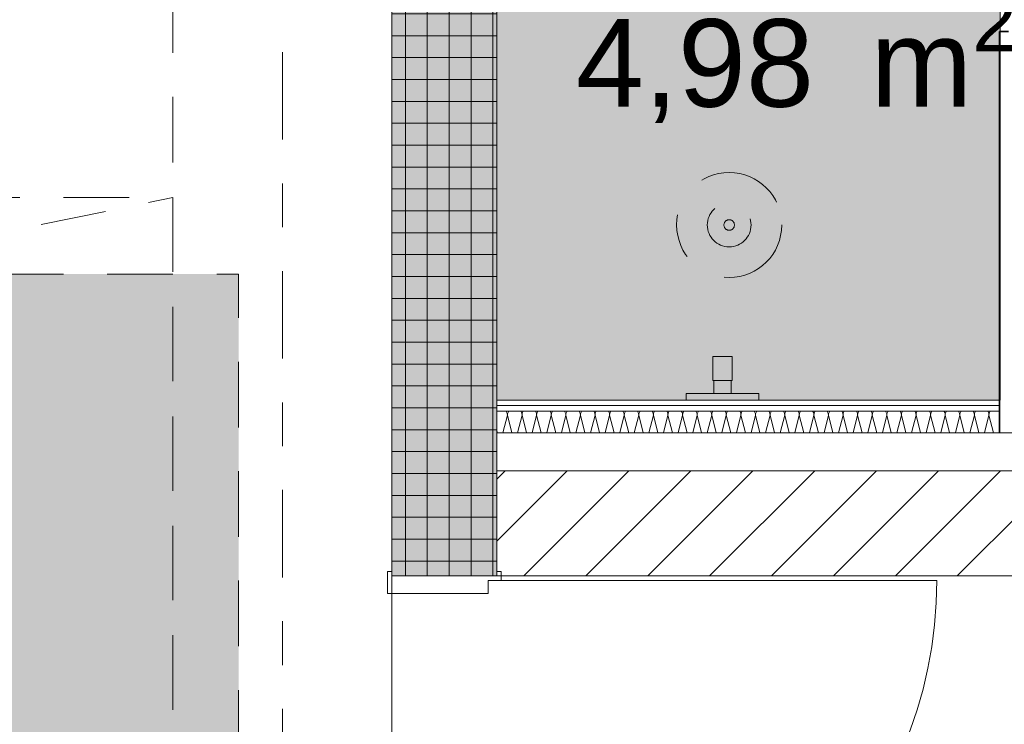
# Model space of a CAD drawing. Header units: metres. Extents: x -167 to 338, y -186 to 508.
# Tile 61 of 113: x 37.15 to 39.4, y 36.56 to 38.17. Entities that reach past the tile are written whole.
import ezdxf
from ezdxf.enums import TextEntityAlignment as Align

# ---------------------------------------------------------------- set-up
doc = ezdxf.new("R2010")
doc.units = ezdxf.units.M
doc.header["$MEASUREMENT"] = 0
for name, pattern in [('Achse', [0.4, 0.2, -0.1, 0, -0.1]), ('Raster', [0.4, 0.2, -0.1, 0, -0.1]), ('Strichlinie eng', [0.23, 0.15, -0.08]), ('Untersicht', [0.2, 0.15, -0.05]), ('Öffnungslinie Tür Fenster', [0.23, 0.15, -0.08])]:
    doc.linetypes.add(name, pattern=pattern)
for name, color, linetype in [('10 Vormauerung', 7, 'Continuous'), ('10 Wand innen tragend', 7, 'Continuous'), ('20 Decke', 7, 'Continuous'), ('30 Dachaufbau', 7, 'Continuous'), ('30 Dachfenster', 7, 'Continuous'), ('50 Sanitäreinrichtung', 7, 'Continuous'), ('70 Sanitär Installation', 7, 'Continuous'), ('80 Raum', 7, 'Continuous'), ('90 Achsraster', 7, 'Continuous'), ('94 Genehmigungsplanung Bemaßung', 7, 'Continuous'), ('97 Brandschutz', 7, 'Continuous')]:
    doc.layers.add(name, color=color, linetype=linetype)
doc.styles.add('ERSTELLTER_STIL_1', font='arial.ttf')
doc.styles.add('ERSTELLTER_STIL_2', font='arial.ttf')
doc.dimstyles.new('ERSTELLTER_STIL__1', dxfattribs={"dimtxt": 0.25, "dimasz": 0.19, "dimexe": 0.18, "dimexo": 0.1, "dimgap": 0, "dimtad": 1, "dimtih": 1, "dimtoh": 1, "dimzin": 0, "dimdsep": 46, "dimtxsty": 'ERSTELLTER_STIL_1', "dimblk": 'ARROWHEAD_6', "dimblk1": 'ARROWHEAD_6', "dimblk2": 'ARROWHEAD_6', "dimcen": 0.09, "dimclrd": 7, "dimclre": 7, "dimclrt": 7, "dimazin": 0, "dimtfac": 1, "dimtdec": 4, "dimtmove": 0, "dimatfit": 3, "dimfxl": 1, "dimtolj": 1, "dimtzin": 0, "dimarcsym": 0})
pattern_1 = [(0, (27236.132094, 33357.27905), (0, 0.075), [0, -0.075])]

# ---------------------------------------------------------------- blocks, each defined once
blk = doc.blocks.new('Dusche Damen_0-09_11_1', base_point=(39.103, 39.4813))
at = {"layer": '80 Raum', "color": 7, "lineweight": 18, "insert": (38.4219, 38.2252), "char_height": 0.2, "attachment_point": 1, "style": 'ERSTELLTER_STIL_1'}
blk.add_mtext('\\A1;{\\pql;\\pt0,0.2;\\fArial|b0|i0|c0|p0;\\W1.000000;4,98\\fArial|b0|i0|c0|p0;\\W1.000000;\\A1{\\H.66x;\\S^  ;}\\fArial|b0|i0|c0|p0;\\W1.000000; m\\fArial|b0|i0|c0|p0;\\W1.000000;\\A1{\\H.66x;\\S2^  ;}}', dxfattribs=at)
at = {"layer": '80 Raum', "color": 7, "lineweight": 18, "style": 'ERSTELLTER_STIL_1'}
for tag, p in [('DUMMY_850', (40.3123, 39.0595)), ('ROOM_NAME', (38.4219, 39.0137)), ('DUMMY_851', (38.9709, 38.6666)), ('ROOM_NUMBER', (38.4219, 38.6209)), ('DUMMY_852', (38.4219, 38.2737))]:
    blk.add_attdef(tag, text='', height=0.2, dxfattribs=at).set_placement(p, align=Align.TOP_LEFT)
blk = doc.blocks.new('Zargentür 2-Fl 27')
at = {"layer": '10 Wand innen tragend', "color": 7, "linetype": 'Continuous', "lineweight": 18}
for p, q in [((-0.995, 0.01), (-0.995, 1.005)), ((0.995, 0.01), (0.995, 1.005)), ((-0.995, 0.01), (-1.015, 0.01)), ((-1.015, 0.01), (-1.015, 0)), ((-1.015, 0), (-1.005, 0)), ((-1.005, 0), (-1.005, -0.24)), ((-0.995, -0.02), (-0.995, 0.01)), ((0.995, -0.02), (0.995, 0.01)), ((0.995, 0.01), (1.015, 0.01)), ((1.015, 0), (1.005, 0)), ((1.005, 0), (1.005, -0.24)), ((1.015, 0.01), (1.015, 0)), ((-0.965, -0.02), (-0.995, -0.02)), ((-0.965, -0.25), (-0.965, -0.02)), ((0.965, -0.25), (0.965, -0.02)), ((0.965, -0.02), (0.995, -0.02)), ((-1.005, -0.24), (-1.015, -0.24)), ((-1.015, -0.24), (-1.015, -0.25)), ((1.005, -0.24), (1.015, -0.24)), ((1.015, -0.24), (1.015, -0.25)), ((-1.015, -0.25), (-0.965, -0.25)), ((1.015, -0.25), (0.965, -0.25))]:
    blk.add_line(p, q, dxfattribs=at)
at = {"layer": '10 Wand innen tragend', "color": 7, "linetype": 'Continuous', "lineweight": 13}
for p, q in [((-1.005, 0), (-1.005, -0.24)), ((-1.005, 0), (-1.005, -0.24)), ((1.005, 0), (1.005, -0.24)), ((1.005, 0), (1.005, -0.24))]:
    blk.add_line(p, q, dxfattribs=at)
for centre, start, end in [((-0.995, 0.01), 0, 90), ((0.995, 0.01), 90, 180)]:
    blk.add_arc(centre, 0.995, start, end, dxfattribs=at)
blk = doc.blocks.new('*X119', base_point=(27236.1321, 33357.279))
at = {"layer": '10 Vormauerung', "color": 7, "linetype": 'Continuous', "lineweight": 13}
for p, q in [((38.2654, 37.2624), (38.2552, 37.2217)), ((38.2626, 37.2716), (38.2626, 37.2717)), ((38.2642, 37.2688), (38.2626, 37.2716)), ((38.2651, 37.2656), (38.2642, 37.2688)), ((38.2654, 37.2624), (38.2651, 37.2656)), ((38.2657, 37.2656), (38.2654, 37.2624)), ((38.2654, 37.2624), (38.2756, 37.2217)), ((38.2667, 37.2688), (38.2657, 37.2656)), ((38.2682, 37.2716), (38.2667, 37.2688)), ((38.2683, 37.2717), (38.2682, 37.2716)), ((38.2988, 37.2624), (38.2886, 37.2217)), ((38.296, 37.2716), (38.2959, 37.2717)), ((38.2975, 37.2688), (38.296, 37.2716)), ((38.2984, 37.2656), (38.2975, 37.2688)), ((38.2988, 37.2624), (38.2984, 37.2656)), ((38.2991, 37.2656), (38.2988, 37.2624)), ((38.2988, 37.2624), (38.3089, 37.2217)), ((38.3, 37.2688), (38.2991, 37.2656)), ((38.3016, 37.2716), (38.3, 37.2688)), ((38.3016, 37.2717), (38.3016, 37.2716)), ((38.3321, 37.2624), (38.3219, 37.2217)), ((38.3293, 37.2716), (38.3293, 37.2717)), ((38.3308, 37.2688), (38.3293, 37.2716)), ((38.3318, 37.2656), (38.3308, 37.2688)), ((38.3321, 37.2624), (38.3318, 37.2656)), ((38.3324, 37.2656), (38.3321, 37.2624)), ((38.3321, 37.2624), (38.3423, 37.2217)), ((38.3334, 37.2688), (38.3324, 37.2656)), ((38.3349, 37.2716), (38.3334, 37.2688)), ((38.3349, 37.2717), (38.3349, 37.2716)), ((38.3654, 37.2624), (38.3552, 37.2217)), ((38.3626, 37.2716), (38.3626, 37.2717)), ((38.3642, 37.2688), (38.3626, 37.2716)), ((38.3651, 37.2656), (38.3642, 37.2688)), ((38.3654, 37.2624), (38.3651, 37.2656)), ((38.3657, 37.2656), (38.3654, 37.2624)), ((38.3654, 37.2624), (38.3756, 37.2217)), ((38.3667, 37.2688), (38.3657, 37.2656)), ((38.3682, 37.2716), (38.3667, 37.2688)), ((38.3683, 37.2717), (38.3682, 37.2716)), ((38.3988, 37.2624), (38.3886, 37.2217)), ((38.396, 37.2716), (38.3959, 37.2717)), ((38.3975, 37.2688), (38.396, 37.2716)), ((38.3984, 37.2656), (38.3975, 37.2688)), ((38.3988, 37.2624), (38.3984, 37.2656)), ((38.3991, 37.2656), (38.3988, 37.2624)), ((38.3988, 37.2624), (38.4089, 37.2217)), ((38.4, 37.2688), (38.3991, 37.2656)), ((38.4016, 37.2716), (38.4, 37.2688)), ((38.4016, 37.2717), (38.4016, 37.2716)), ((38.4321, 37.2624), (38.4219, 37.2217)), ((38.4293, 37.2716), (38.4293, 37.2717)), ((38.4308, 37.2688), (38.4293, 37.2716)), ((38.4318, 37.2656), (38.4308, 37.2688)), ((38.4321, 37.2624), (38.4318, 37.2656)), ((38.4324, 37.2656), (38.4321, 37.2624)), ((38.4321, 37.2624), (38.4423, 37.2217)), ((38.4334, 37.2688), (38.4324, 37.2656)), ((38.4349, 37.2716), (38.4334, 37.2688)), ((38.4349, 37.2717), (38.4349, 37.2716)), ((38.4654, 37.2624), (38.4552, 37.2217)), ((38.4626, 37.2716), (38.4626, 37.2717)), ((38.4642, 37.2688), (38.4626, 37.2716)), ((38.4651, 37.2656), (38.4642, 37.2688)), ((38.4654, 37.2624), (38.4651, 37.2656)), ((38.4657, 37.2656), (38.4654, 37.2624)), ((38.4654, 37.2624), (38.4756, 37.2217)), ((38.4667, 37.2688), (38.4657, 37.2656)), ((38.4682, 37.2716), (38.4667, 37.2688)), ((38.4683, 37.2717), (38.4682, 37.2716)), ((38.4988, 37.2624), (38.4886, 37.2217)), ((38.496, 37.2716), (38.4959, 37.2717)), ((38.4975, 37.2688), (38.496, 37.2716)), ((38.4984, 37.2656), (38.4975, 37.2688)), ((38.4988, 37.2624), (38.4984, 37.2656)), ((38.4991, 37.2656), (38.4988, 37.2624)), ((38.4988, 37.2624), (38.5089, 37.2217)), ((38.5, 37.2688), (38.4991, 37.2656)), ((38.5016, 37.2716), (38.5, 37.2688)), ((38.5016, 37.2717), (38.5016, 37.2716)), ((38.5321, 37.2624), (38.5219, 37.2217)), ((38.5293, 37.2716), (38.5293, 37.2717)), ((38.5308, 37.2688), (38.5293, 37.2716)), ((38.5318, 37.2656), (38.5308, 37.2688)), ((38.5321, 37.2624), (38.5318, 37.2656)), ((38.5324, 37.2656), (38.5321, 37.2624)), ((38.5321, 37.2624), (38.5423, 37.2217)), ((38.5334, 37.2688), (38.5324, 37.2656)), ((38.5349, 37.2716), (38.5334, 37.2688)), ((38.5349, 37.2717), (38.5349, 37.2716)), ((38.5654, 37.2624), (38.5552, 37.2217)), ((38.5626, 37.2716), (38.5626, 37.2717)), ((38.5642, 37.2688), (38.5626, 37.2716)), ((38.5651, 37.2656), (38.5642, 37.2688)), ((38.5654, 37.2624), (38.5651, 37.2656)), ((38.5657, 37.2656), (38.5654, 37.2624)), ((38.5654, 37.2624), (38.5756, 37.2217)), ((38.5667, 37.2688), (38.5657, 37.2656)), ((38.5682, 37.2716), (38.5667, 37.2688)), ((38.5683, 37.2717), (38.5682, 37.2716)), ((38.5988, 37.2624), (38.5886, 37.2217)), ((38.596, 37.2716), (38.5959, 37.2717)), ((38.5975, 37.2688), (38.596, 37.2716)), ((38.5984, 37.2656), (38.5975, 37.2688)), ((38.5988, 37.2624), (38.5984, 37.2656)), ((38.5991, 37.2656), (38.5988, 37.2624)), ((38.5988, 37.2624), (38.6089, 37.2217)), ((38.6, 37.2688), (38.5991, 37.2656)), ((38.6016, 37.2716), (38.6, 37.2688)), ((38.6016, 37.2717), (38.6016, 37.2716)), ((38.6321, 37.2624), (38.6219, 37.2217)), ((38.6293, 37.2716), (38.6293, 37.2717)), ((38.6308, 37.2688), (38.6293, 37.2716)), ((38.6318, 37.2656), (38.6308, 37.2688)), ((38.6321, 37.2624), (38.6318, 37.2656)), ((38.6324, 37.2656), (38.6321, 37.2624)), ((38.6321, 37.2624), (38.6423, 37.2217)), ((38.6334, 37.2688), (38.6324, 37.2656)), ((38.6349, 37.2716), (38.6334, 37.2688)), ((38.6349, 37.2717), (38.6349, 37.2716)), ((38.6654, 37.2624), (38.6552, 37.2217)), ((38.6626, 37.2716), (38.6626, 37.2717)), ((38.6642, 37.2688), (38.6626, 37.2716)), ((38.6651, 37.2656), (38.6642, 37.2688)), ((38.6654, 37.2624), (38.6651, 37.2656)), ((38.6657, 37.2656), (38.6654, 37.2624)), ((38.6654, 37.2624), (38.6756, 37.2217)), ((38.6667, 37.2688), (38.6657, 37.2656)), ((38.6682, 37.2716), (38.6667, 37.2688)), ((38.6683, 37.2717), (38.6682, 37.2716)), ((38.6988, 37.2624), (38.6886, 37.2217)), ((38.696, 37.2716), (38.6959, 37.2717)), ((38.6975, 37.2688), (38.696, 37.2716)), ((38.6984, 37.2656), (38.6975, 37.2688)), ((38.6988, 37.2624), (38.6984, 37.2656)), ((38.6991, 37.2656), (38.6988, 37.2624)), ((38.6988, 37.2624), (38.7089, 37.2217)), ((38.7, 37.2688), (38.6991, 37.2656)), ((38.7016, 37.2716), (38.7, 37.2688)), ((38.7016, 37.2717), (38.7016, 37.2716)), ((38.7321, 37.2624), (38.7219, 37.2217)), ((38.7293, 37.2716), (38.7293, 37.2717)), ((38.7308, 37.2688), (38.7293, 37.2716)), ((38.7318, 37.2656), (38.7308, 37.2688)), ((38.7321, 37.2624), (38.7318, 37.2656)), ((38.7324, 37.2656), (38.7321, 37.2624)), ((38.7321, 37.2624), (38.7423, 37.2217)), ((38.7334, 37.2688), (38.7324, 37.2656)), ((38.7349, 37.2716), (38.7334, 37.2688)), ((38.7349, 37.2717), (38.7349, 37.2716)), ((38.7654, 37.2624), (38.7552, 37.2217)), ((38.7626, 37.2716), (38.7626, 37.2717)), ((38.7642, 37.2688), (38.7626, 37.2716)), ((38.7651, 37.2656), (38.7642, 37.2688)), ((38.7654, 37.2624), (38.7651, 37.2656)), ((38.7657, 37.2656), (38.7654, 37.2624)), ((38.7654, 37.2624), (38.7756, 37.2217)), ((38.7667, 37.2688), (38.7657, 37.2656)), ((38.7682, 37.2716), (38.7667, 37.2688)), ((38.7683, 37.2717), (38.7682, 37.2716)), ((38.7988, 37.2624), (38.7886, 37.2217)), ((38.796, 37.2716), (38.7959, 37.2717)), ((38.7975, 37.2688), (38.796, 37.2716)), ((38.7984, 37.2656), (38.7975, 37.2688)), ((38.7988, 37.2624), (38.7984, 37.2656)), ((38.7991, 37.2656), (38.7988, 37.2624)), ((38.7988, 37.2624), (38.8089, 37.2217)), ((38.8, 37.2688), (38.7991, 37.2656)), ((38.8016, 37.2716), (38.8, 37.2688)), ((38.8016, 37.2717), (38.8016, 37.2716)), ((38.8321, 37.2624), (38.8219, 37.2217)), ((38.8293, 37.2716), (38.8293, 37.2717)), ((38.8308, 37.2688), (38.8293, 37.2716)), ((38.8318, 37.2656), (38.8308, 37.2688)), ((38.8321, 37.2624), (38.8318, 37.2656)), ((38.8324, 37.2656), (38.8321, 37.2624)), ((38.8321, 37.2624), (38.8423, 37.2217)), ((38.8334, 37.2688), (38.8324, 37.2656)), ((38.8349, 37.2716), (38.8334, 37.2688)), ((38.8349, 37.2717), (38.8349, 37.2716)), ((38.8654, 37.2624), (38.8552, 37.2217)), ((38.8626, 37.2716), (38.8626, 37.2717)), ((38.8642, 37.2688), (38.8626, 37.2716)), ((38.8651, 37.2656), (38.8642, 37.2688)), ((38.8654, 37.2624), (38.8651, 37.2656)), ((38.8657, 37.2656), (38.8654, 37.2624)), ((38.8654, 37.2624), (38.8756, 37.2217)), ((38.8667, 37.2688), (38.8657, 37.2656)), ((38.8682, 37.2716), (38.8667, 37.2688)), ((38.8683, 37.2717), (38.8682, 37.2716)), ((38.8988, 37.2624), (38.8886, 37.2217)), ((38.896, 37.2716), (38.8959, 37.2717)), ((38.8975, 37.2688), (38.896, 37.2716)), ((38.8984, 37.2656), (38.8975, 37.2688)), ((38.8988, 37.2624), (38.8984, 37.2656)), ((38.8991, 37.2656), (38.8988, 37.2624)), ((38.8988, 37.2624), (38.9089, 37.2217)), ((38.9, 37.2688), (38.8991, 37.2656)), ((38.9016, 37.2716), (38.9, 37.2688)), ((38.9016, 37.2717), (38.9016, 37.2716)), ((38.9321, 37.2624), (38.9219, 37.2217)), ((38.9293, 37.2716), (38.9293, 37.2717)), ((38.9308, 37.2688), (38.9293, 37.2716)), ((38.9318, 37.2656), (38.9308, 37.2688)), ((38.9321, 37.2624), (38.9318, 37.2656)), ((38.9324, 37.2656), (38.9321, 37.2624)), ((38.9321, 37.2624), (38.9423, 37.2217)), ((38.9334, 37.2688), (38.9324, 37.2656)), ((38.9349, 37.2716), (38.9334, 37.2688)), ((38.9349, 37.2717), (38.9349, 37.2716)), ((38.9654, 37.2624), (38.9552, 37.2217)), ((38.9626, 37.2716), (38.9626, 37.2717)), ((38.9642, 37.2688), (38.9626, 37.2716)), ((38.9651, 37.2656), (38.9642, 37.2688)), ((38.9654, 37.2624), (38.9651, 37.2656)), ((38.9657, 37.2656), (38.9654, 37.2624)), ((38.9654, 37.2624), (38.9756, 37.2217)), ((38.9667, 37.2688), (38.9657, 37.2656)), ((38.9682, 37.2716), (38.9667, 37.2688)), ((38.9683, 37.2717), (38.9682, 37.2716)), ((38.9988, 37.2624), (38.9886, 37.2217)), ((38.996, 37.2716), (38.9959, 37.2717)), ((38.9975, 37.2688), (38.996, 37.2716)), ((38.9984, 37.2656), (38.9975, 37.2688)), ((38.9988, 37.2624), (38.9984, 37.2656)), ((38.9991, 37.2656), (38.9988, 37.2624)), ((38.9988, 37.2624), (39.0089, 37.2217)), ((39, 37.2688), (38.9991, 37.2656)), ((39.0016, 37.2716), (39, 37.2688)), ((39.0016, 37.2717), (39.0016, 37.2716)), ((39.0321, 37.2624), (39.0219, 37.2217)), ((39.0293, 37.2716), (39.0293, 37.2717)), ((39.0308, 37.2688), (39.0293, 37.2716)), ((39.0318, 37.2656), (39.0308, 37.2688)), ((39.0321, 37.2624), (39.0318, 37.2656)), ((39.0324, 37.2656), (39.0321, 37.2624)), ((39.0321, 37.2624), (39.0423, 37.2217)), ((39.0334, 37.2688), (39.0324, 37.2656)), ((39.0349, 37.2716), (39.0334, 37.2688)), ((39.0349, 37.2717), (39.0349, 37.2716)), ((39.0654, 37.2624), (39.0552, 37.2217)), ((39.0626, 37.2716), (39.0626, 37.2717)), ((39.0642, 37.2688), (39.0626, 37.2716)), ((39.0651, 37.2656), (39.0642, 37.2688)), ((39.0654, 37.2624), (39.0651, 37.2656)), ((39.0657, 37.2656), (39.0654, 37.2624)), ((39.0654, 37.2624), (39.0756, 37.2217)), ((39.0667, 37.2688), (39.0657, 37.2656)), ((39.0682, 37.2716), (39.0667, 37.2688)), ((39.0683, 37.2717), (39.0682, 37.2716)), ((39.0988, 37.2624), (39.0886, 37.2217)), ((39.096, 37.2716), (39.0959, 37.2717)), ((39.0975, 37.2688), (39.096, 37.2716)), ((39.0984, 37.2656), (39.0975, 37.2688)), ((39.0988, 37.2624), (39.0984, 37.2656)), ((39.0991, 37.2656), (39.0988, 37.2624)), ((39.0988, 37.2624), (39.1089, 37.2217)), ((39.1, 37.2688), (39.0991, 37.2656)), ((39.1016, 37.2716), (39.1, 37.2688)), ((39.1016, 37.2717), (39.1016, 37.2716)), ((39.1321, 37.2624), (39.1219, 37.2217)), ((39.1293, 37.2716), (39.1293, 37.2717)), ((39.1308, 37.2688), (39.1293, 37.2716)), ((39.1318, 37.2656), (39.1308, 37.2688)), ((39.1321, 37.2624), (39.1318, 37.2656)), ((39.1324, 37.2656), (39.1321, 37.2624)), ((39.1321, 37.2624), (39.1423, 37.2217)), ((39.1334, 37.2688), (39.1324, 37.2656)), ((39.1349, 37.2716), (39.1334, 37.2688)), ((39.1349, 37.2717), (39.1349, 37.2716)), ((39.1654, 37.2624), (39.1552, 37.2217)), ((39.1626, 37.2716), (39.1626, 37.2717)), ((39.1642, 37.2688), (39.1626, 37.2716)), ((39.1651, 37.2656), (39.1642, 37.2688)), ((39.1654, 37.2624), (39.1651, 37.2656)), ((39.1657, 37.2656), (39.1654, 37.2624)), ((39.1654, 37.2624), (39.1756, 37.2217)), ((39.1667, 37.2688), (39.1657, 37.2656)), ((39.1682, 37.2716), (39.1667, 37.2688)), ((39.1683, 37.2717), (39.1682, 37.2716)), ((39.1988, 37.2624), (39.1886, 37.2217)), ((39.196, 37.2716), (39.1959, 37.2717)), ((39.1975, 37.2688), (39.196, 37.2716)), ((39.1984, 37.2656), (39.1975, 37.2688)), ((39.1988, 37.2624), (39.1984, 37.2656)), ((39.1991, 37.2656), (39.1988, 37.2624)), ((39.1988, 37.2624), (39.2089, 37.2217)), ((39.2, 37.2688), (39.1991, 37.2656)), ((39.2016, 37.2716), (39.2, 37.2688)), ((39.2016, 37.2717), (39.2016, 37.2716)), ((39.2321, 37.2624), (39.2219, 37.2217)), ((39.2293, 37.2716), (39.2293, 37.2717)), ((39.2308, 37.2688), (39.2293, 37.2716)), ((39.2318, 37.2656), (39.2308, 37.2688)), ((39.2321, 37.2624), (39.2318, 37.2656)), ((39.2324, 37.2656), (39.2321, 37.2624)), ((39.2321, 37.2624), (39.2423, 37.2217)), ((39.2334, 37.2688), (39.2324, 37.2656)), ((39.2349, 37.2716), (39.2334, 37.2688)), ((39.2349, 37.2717), (39.2349, 37.2716)), ((39.2654, 37.2624), (39.2552, 37.2217)), ((39.2626, 37.2716), (39.2626, 37.2717)), ((39.2642, 37.2688), (39.2626, 37.2716)), ((39.2651, 37.2656), (39.2642, 37.2688)), ((39.2654, 37.2624), (39.2651, 37.2656)), ((39.2657, 37.2656), (39.2654, 37.2624)), ((39.2654, 37.2624), (39.2756, 37.2217)), ((39.2667, 37.2688), (39.2657, 37.2656)), ((39.2682, 37.2716), (39.2667, 37.2688)), ((39.2683, 37.2717), (39.2682, 37.2716)), ((39.2988, 37.2624), (39.2886, 37.2217)), ((39.296, 37.2716), (39.2959, 37.2717)), ((39.2975, 37.2688), (39.296, 37.2716)), ((39.2984, 37.2656), (39.2975, 37.2688)), ((39.2988, 37.2624), (39.2984, 37.2656)), ((39.2991, 37.2656), (39.2988, 37.2624)), ((39.2988, 37.2624), (39.3089, 37.2217)), ((39.3, 37.2688), (39.2991, 37.2656)), ((39.3016, 37.2716), (39.3, 37.2688)), ((39.3016, 37.2717), (39.3016, 37.2716)), ((39.3321, 37.2624), (39.3219, 37.2217)), ((39.3293, 37.2716), (39.3293, 37.2717)), ((39.3308, 37.2688), (39.3293, 37.2716)), ((39.3318, 37.2656), (39.3308, 37.2688)), ((39.3321, 37.2624), (39.3318, 37.2656)), ((39.3324, 37.2656), (39.3321, 37.2624)), ((39.3321, 37.2624), (39.3423, 37.2217)), ((39.3334, 37.2688), (39.3324, 37.2656)), ((39.3349, 37.2716), (39.3334, 37.2688)), ((39.3349, 37.2717), (39.3349, 37.2716)), ((39.3654, 37.2624), (39.3552, 37.2217)), ((39.3626, 37.2716), (39.3626, 37.2717)), ((39.3642, 37.2688), (39.3626, 37.2716)), ((39.3651, 37.2656), (39.3642, 37.2688)), ((39.3654, 37.2624), (39.3651, 37.2656)), ((39.3657, 37.2656), (39.3654, 37.2624)), ((39.3654, 37.2624), (39.3756, 37.2217)), ((39.3667, 37.2688), (39.3657, 37.2656)), ((39.3682, 37.2716), (39.3667, 37.2688)), ((39.3683, 37.2717), (39.3682, 37.2716)), ((38.2411, 37.2264), (38.2423, 37.2217)), ((39.3898, 37.2265), (39.3886, 37.2217))]:
    blk.add_line(p, q, dxfattribs=at)
blk = doc.blocks.new('Standard-Rastermarker_137')
at = {"layer": '90 Achsraster', "color": 14, "linetype": 'Raster', "lineweight": 18, "true_color": 0xa80000}
blk.add_line((1, 0), (24.7309, 0), dxfattribs=at)
at = {"layer": '90 Achsraster', "color": 14, "lineweight": 18, "true_color": 0xa80000, "style": 'ERSTELLTER_STIL_2'}
for tag, p in [('AC_MarkerText_1_0', (-0.5686, -0.0686)), ('AC_MarkerText_1_1', (25.8623, -0.0686))]:
    blk.add_attdef(tag, text='', height=0.3, rotation=90, dxfattribs=at).set_placement(p, align=Align.TOP_CENTER)
blk = doc.blocks.new('Duschset 27')
at = {"layer": '50 Sanitäreinrichtung', "color": 7, "linetype": 'Continuous', "lineweight": 13}
for p, q in [((-0.02, -0.015), (0.02, -0.015)), ((-0.02, -0.045), (0.02, -0.045))]:
    blk.add_line(p, q, dxfattribs=at)
at = {"layer": '50 Sanitäreinrichtung', "color": 7, "linetype": 'Continuous', "lineweight": 13, "flags": 128}
blk.add_lwpolyline([(-0.083, 0), (-0.083, -0.015), (-0.02, -0.015), (-0.02, -0.045), (-0.022, -0.045), (-0.022, -0.1), (0.022, -0.1), (0.022, -0.045), (0.02, -0.045), (0.02, -0.015), (0.083, -0.015), (0.083, 0)], close=True, dxfattribs=at)
at = {"layer": '50 Sanitäreinrichtung', "color": 7, "linetype": 'Achse', "lineweight": 13}
for radius in [0.12, 0.05, 0.012]:
    blk.add_circle((-0.0151, -0.4), radius, dxfattribs=at)
blk = doc.blocks.new('*D471', base_point=(27236.1321, 33357.279))
at = {"layer": '94 Genehmigungsplanung Bemaßung', "color": 7, "linetype": 'Continuous', "lineweight": 13}
for p, q in [((17.6611, 45.7456), (17.6611, 46.1206)), ((17.7611, 46.0331), (17.5611, 45.8331)), ((38.1011, 46.0331), (37.9011, 45.8331)), ((17.5111, 45.9331), (17.6611, 45.9331)), ((17.6611, 45.9331), (38.0011, 45.9331))]:
    blk.add_line(p, q, dxfattribs=at)
at = {"layer": '94 Genehmigungsplanung Bemaßung', "color": 7, "lineweight": 13, "char_height": 0.25, "attachment_point": 7, "style": 'ERSTELLTER_STIL_1'}
for s, insert in [('\\A1;{\\pql;\\fArial|b0|i0|c0|p0;\\W1.000000;20,34}', (27.2114, 45.9831)), ('\\A1;{\\pql;\\fArial|b0|i0|c0|p0;\\W1.000000;24}', (37.5197, 45.9831))]:
    blk.add_mtext(s, dxfattribs=dict(at, insert=insert))
blk = doc.blocks.new('ARROWHEAD_6')
at = {"color": 0, "linetype": 'Continuous', "lineweight": 0}
for p, q in [((-0.5, -0.5), (0.5, 0.5)), ((0, 0), (-1, 0))]:
    blk.add_line(p, q, dxfattribs=at)
blk = doc.blocks.new('*D472', base_point=(27236.1321, 33357.279))
at = {"layer": '94 Genehmigungsplanung Bemaßung', "color": 7, "linetype": 'Continuous', "lineweight": 13}
for p, q in [((38.0011, 45.7456), (38.0011, 46.1206)), ((38.2411, 45.7456), (38.2411, 46.1206)), ((38.1011, 46.0331), (37.9011, 45.8331)), ((38.3411, 46.0331), (38.1411, 45.8331)), ((17.6611, 45.9331), (38.0011, 45.9331)), ((38.0011, 45.9331), (38.2411, 45.9331))]:
    blk.add_line(p, q, dxfattribs=at)
blk = doc.blocks.new('*D473', base_point=(27236.1321, 33357.279))
at = {"layer": '94 Genehmigungsplanung Bemaßung', "color": 7, "linetype": 'Continuous', "lineweight": 13}
for p, q in [((38.2411, 45.7456), (38.2411, 46.1206)), ((57.8425, 45.7456), (57.8425, 46.1206)), ((38.3411, 46.0331), (38.1411, 45.8331)), ((57.9425, 46.0331), (57.7425, 45.8331)), ((38.2411, 45.9331), (57.8425, 45.9331))]:
    blk.add_line(p, q, dxfattribs=at)
at = {"layer": '94 Genehmigungsplanung Bemaßung', "color": 7, "lineweight": 13, "char_height": 0.25, "attachment_point": 7, "style": 'ERSTELLTER_STIL_1'}
for s, insert in [('\\A1;{\\pql;\\fArial|b0|i0|c0|p0;\\W1.000000;19,60}', (47.4221, 45.9831)), ('\\A1;{\\pql;\\fArial|b0|i0|c0|p0;\\W1.000000;32}', (57.3611, 45.9831))]:
    blk.add_mtext(s, dxfattribs=dict(at, insert=insert))

msp = doc.modelspace()

# ---------------------------------------------------------------- hatches: boundary and pattern name
at = {"layer": '10 Vormauerung', "linetype": 'Continuous', "lineweight": 0, "true_color": 0x000000}
h = msp.add_hatch(dxfattribs=at)
h.set_pattern_fill('Gipskarton_0001', color=18, style=0, pattern_type=2)
h.set_pattern_definition(pattern_1)
h.paths.add_polyline_path([(39.3898, 37.2967), (38.2411, 37.2967), (38.2411, 37.2842), (39.3898, 37.2842)])
h = msp.add_hatch(dxfattribs=at)
h.set_pattern_fill('Gipskarton_0001', color=18, style=0, pattern_type=2)
h.set_pattern_definition(pattern_1)
h.paths.add_polyline_path([(39.3898, 37.2842), (38.2411, 37.2842), (38.2411, 37.2717), (39.3898, 37.2717)])
at = {"layer": '10 Wand innen tragend', "linetype": 'Continuous', "lineweight": 18}
h = msp.add_hatch(dxfattribs=at)
h.set_pattern_fill('Beton__Fertigteil_Stütze_B9', color=8, style=0, pattern_type=2)
h.set_pattern_definition([(0, (27236.132094, 33357.27905), (0, 0.05), []), (90, (27236.132094, 33357.27905), (-0.05, 0), [])])
h.paths.add_polyline_path([(38.2411, 39.7458), (38.0011, 39.7458), (38.0011, 36.8952), (38.2411, 36.8952)])
at = {"layer": '10 Wand innen tragend', "linetype": 'Continuous', "lineweight": 13, "true_color": 0x000100}
h = msp.add_hatch(dxfattribs=at)
h.set_pattern_fill('MW_Hochlochziegel_0001', color=98, style=0, pattern_type=2)
h.set_pattern_definition([(45, (27236.13209, 33357.27905), (-0.07071067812, 0.07071067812), [])])
h.paths.add_polyline_path([(38.2411, 37.1352), (38.2411, 36.8952), (44.8126, 36.8952), (44.8126, 37.1352)])
at = {"layer": '30 Dachaufbau', "linetype": 'Continuous', "lineweight": 0, "true_color": 0x7f7f7f}
msp.add_hatch(color=8, dxfattribs=at).paths.add_polyline_path([(22.8511, 37.5845), (37.6511, 37.5845), (37.6511, 34.5845), (22.8511, 34.5845)])
at = {"layer": '50 Sanitäreinrichtung', "linetype": 'Continuous', "lineweight": 0, "true_color": 0x030303}
msp.add_hatch(color=18, dxfattribs=at).paths.add_polyline_path([(38.2411, 37.2967), (39.3911, 37.2967), (39.3911, 39.0324), (38.2411, 39.0324)])
at = {"layer": '97 Brandschutz', "linetype": 'Continuous', "lineweight": 0, "true_color": 0x7a0000}
msp.add_hatch(color=16, dxfattribs=at).paths.add_polyline_path([(38.0011, 39.7458), (38.2411, 39.7458), (38.2411, 36.8952), (38.0011, 36.8952)])

# ---------------------------------------------------------------- linework, layer by layer
at = {"layer": '10 Vormauerung', "color": 7, "linetype": 'Continuous', "lineweight": 35}
for p, q in [((39.3898, 37.2967), (39.3898, 37.2842)), ((39.3898, 37.2967), (39.3898, 37.2842)), ((39.3898, 37.2842), (39.3898, 37.2717)), ((39.3898, 37.2842), (39.3898, 37.2717)), ((39.3898, 37.2717), (39.3898, 37.2217)), ((39.3898, 37.2717), (39.3898, 37.2217))]:
    msp.add_line(p, q, dxfattribs=at)
at = {"layer": '10 Vormauerung', "color": 7, "linetype": 'Continuous', "lineweight": 13}
for p, q in [((39.3898, 37.2842), (38.2411, 37.2842)), ((39.3898, 37.2717), (38.2411, 37.2717)), ((39.3898, 37.2217), (39.4098, 37.2217))]:
    msp.add_line(p, q, dxfattribs=at)
at = {"layer": '10 Vormauerung', "color": 7, "linetype": 'Continuous', "lineweight": 13, "flags": 128}
for points in [[(39.3898, 37.2967), (38.2411, 37.2967)], [(38.2411, 37.2967), (38.2411, 37.2217)], [(38.2411, 37.2217), (41.1076, 37.2217)]]:
    msp.add_lwpolyline(points, dxfattribs=at)
at = {"layer": '10 Wand innen tragend', "color": 7, "linetype": 'Continuous', "lineweight": 13}
msp.add_line((38.2411, 36.8952), (38.0011, 36.8952), dxfattribs=at)
at = {"layer": '10 Wand innen tragend', "color": 7, "linetype": 'Continuous', "lineweight": 13, "flags": 128}
for points in [[(38.0011, 39.7458), (38.0011, 36.8952)], [(38.2411, 36.8952), (38.2411, 39.7458)], [(44.8126, 37.1352), (38.2411, 37.1352)], [(38.2411, 37.1352), (38.2411, 36.8952)], [(38.2411, 36.8952), (44.8126, 36.8952)]]:
    msp.add_lwpolyline(points, dxfattribs=at)
at = {"layer": '20 Decke', "color": 7, "linetype": 'Continuous', "lineweight": 13, "flags": 128}
for points in [[(33.3511, 28.2576), (37.1511, 28.2576), (37.1511, 28.4997), (37.5011, 28.4997), (37.5011, 28.8397), (38.0011, 28.8397), (38.0011, 43.3397), (37.5011, 43.3397), (37.5011, 43.6797), (33.0011, 43.6797)], [(57.8425, 33.8397), (57.8425, 38.3397), (57.5025, 38.3397), (57.5025, 38.8397), (57.8425, 38.8397), (57.8425, 43.3397), (57.5025, 43.3397), (57.5025, 43.6797), (53.0025, 43.6797), (53.0025, 43.3397), (52.5025, 43.3397), (52.5025, 43.6797), (48.0011, 43.6797), (48.0011, 43.3397), (47.5011, 43.3397), (47.5011, 43.6797), (43.0011, 43.6797), (43.0011, 43.3397), (42.5011, 43.3397), (42.5011, 43.6797), (38.0011, 43.6797), (38.0011, 43.3397), (38.0011, 28.8397)], [(57.8425, 33.8397), (57.8425, 38.3397), (57.5025, 38.3397), (57.5025, 38.8397), (57.8425, 38.8397), (57.8425, 43.3397), (57.5025, 43.3397), (57.5025, 43.6797), (53.0025, 43.6797), (53.0025, 43.3397), (52.5025, 43.3397), (52.5025, 43.6797), (48.0011, 43.6797), (48.0011, 43.3397), (47.5011, 43.3397), (47.5011, 43.6797), (43.0011, 43.6797), (43.0011, 43.3397), (42.5011, 43.3397), (42.5011, 43.6797), (38.0011, 43.6797), (38.0011, 43.3397), (38.0011, 28.8397)]]:
    msp.add_lwpolyline(points, dxfattribs=at)
at = {"layer": '30 Dachaufbau', "color": 7, "linetype": 'Untersicht', "lineweight": 13, "flags": 128}
msp.add_lwpolyline([(22.8511, 37.5845), (37.6511, 37.5845), (37.6511, 34.5845), (22.8511, 34.5845)], close=True, dxfattribs=at)
at = {"layer": '30 Dachfenster', "color": 7, "linetype": 'Strichlinie eng', "lineweight": 13}
msp.add_line((23.0011, 34.7597), (37.5011, 37.7597), dxfattribs=at)
at = {"layer": '30 Dachfenster', "color": 7, "linetype": 'Öffnungslinie Tür Fenster', "lineweight": 13, "flags": 128}
msp.add_lwpolyline([(23.0011, 37.7597), (37.5011, 37.7597), (37.5011, 34.7597), (23.0011, 34.7597)], close=True, dxfattribs=at)
at = {"layer": '30 Dachfenster', "color": 7, "linetype": 'Untersicht', "lineweight": 13, "flags": 128}
msp.add_lwpolyline([(23.0011, 37.7597), (37.5011, 37.7597), (37.5011, 34.7597), (23.0011, 34.7597)], close=True, dxfattribs=at)
at = {"layer": '50 Sanitäreinrichtung', "color": 7, "linetype": 'Continuous', "lineweight": 13, "flags": 128}
msp.add_lwpolyline([(38.2411, 37.2967), (39.3911, 37.2967), (39.3911, 39.0324), (38.2411, 39.0324)], close=True, dxfattribs=at)
at = {"layer": '70 Sanitär Installation', "color": 7, "linetype": 'Continuous', "lineweight": 35, "flags": 128}
for points in [[(39.4098, 38.1386), (39.3898, 38.1386)], [(39.3898, 38.1386), (39.3898, 37.2967)]]:
    msp.add_lwpolyline(points, dxfattribs=at)
at = {"layer": '80 Raum', "color": 7, "linetype": 'Öffnungslinie Tür Fenster', "lineweight": 13, "flags": 128}
msp.add_lwpolyline([(33.0011, 28.3397), (37.5011, 28.3397), (37.5011, 39.8397), (33.0011, 39.8397)], close=True, dxfattribs=at)

# ---------------------------------------------------------------- block references
at = {"layer": '10 Vormauerung', "color": 7, "lineweight": 35}
msp.add_blockref('*X119', (27236.1321, 33357.279), dxfattribs=at)
at = {"layer": '10 Wand innen tragend', "color": 7, "linetype": 'Continuous', "lineweight": 18, "rotation": 270}
msp.add_blockref('Zargentür 2-Fl 27', (38.2411, 35.8902), dxfattribs=at)
at = {"layer": '50 Sanitäreinrichtung', "color": 7, "linetype": 'Continuous', "lineweight": 18, "rotation": 180}
msp.add_blockref('Duschset 27', (38.7568, 37.2967), dxfattribs=at)
at = {"layer": '80 Raum', "color": 7, "linetype": 'Continuous', "lineweight": 18}
msp.add_blockref('Dusche Damen_0-09_11_1', (39.103, 39.4813), dxfattribs=at).add_auto_attribs({'ROOM_NAME': 'Dusche Damen', 'ROOM_NUMBER': '0-09'})
at = {"layer": '90 Achsraster', "color": 7, "linetype": 'Continuous', "lineweight": 18, "rotation": 270}
msp.add_blockref('Standard-Rastermarker_137', (37.7511, 47.5916), dxfattribs=at)

# ---------------------------------------------------------------- dimensions: what is measured, and where the dimension line sits
at = {"layer": '94 Genehmigungsplanung Bemaßung', "color": 7, "linetype": 'Continuous', "lineweight": 13}
for base, p1, p2, picture, middle in [((38.0011, 45.9331), (17.6611, 43.6097), (38.0011, 36.0897), '*D471', (27.6302, 46.1081)), ((57.8425, 45.9331), (38.2411, 36.0897), (57.8425, 43.6597), '*D473', (47.8409, 46.1081)), ((38.2411, 45.9331), (38.0011, 36.0897), (38.2411, 36.0897), '*D472', (37.71, 46.1081))]:
    dim = msp.add_linear_dim(base=base, p1=p1, p2=p2, dimstyle='ERSTELLTER_STIL__1', dxfattribs=at)
    dim.commit()
    dim.dimension.update_dxf_attribs({"geometry": picture, "text_midpoint": middle, "dimtype": 160})

doc.saveas('drawing.dxf')
